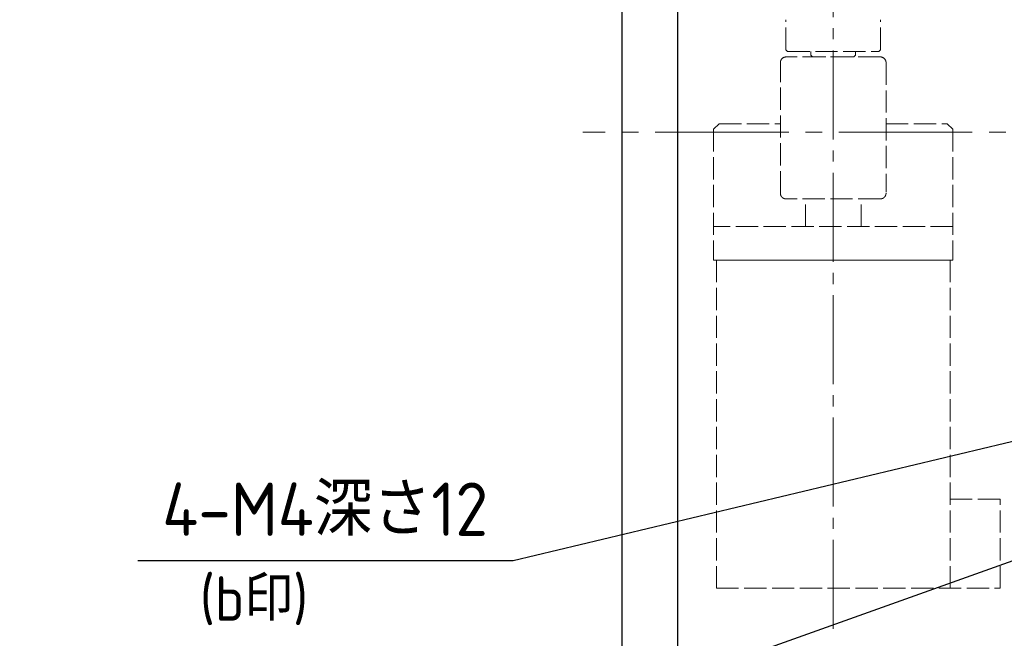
# Model space of a CAD drawing. Header units: millimetres. Extents: x 8809 to 9805, y 1960 to 2646.
# Tile 16 of 48: x 8809 to 8986, y 2201 to 2313. Entities that reach past the tile are written whole.
import ezdxf

# ---------------------------------------------------------------- set-up
doc = ezdxf.new("R2010")
doc.units = ezdxf.units.MM
doc.header["$LTSCALE"] = 0.8
doc.linetypes.add('GEN3', pattern=[6.25, 5, -1.25])
doc.linetypes.add('GEN7', pattern=[13.75, 10, -1.25, 1.25, -1.25])
doc.layers.get('0').update_dxf_attribs({"lineweight": 30})
for name, color, linetype, lineweight in [('3', 6, 'GEN3', 15), ('5', 3, 'Continuous', 15), ('6', 2, 'Continuous', 15), ('7', 4, 'GEN7', 15)]:
    doc.layers.add(name, color=color, linetype=linetype, lineweight=lineweight)
doc.styles.get("Standard").update_dxf_attribs({"font": 'ISOCP.SHX', "bigfont": 'EXTFONT.SHX'})
doc.dimstyles.new('GEN-ISO', dxfattribs={"dimtxt": 3.2, "dimasz": 2.5, "dimexe": 1, "dimexo": 0.5, "dimgap": 1, "dimtad": 1, "dimdec": 3, "dimdsep": 46, "dimtxsty": 'STANDARD', "dimblk1": 'OPEN', "dimblk2": 'OPEN', "dimsah": 1, "dimcen": 0, "dimclrd": 256, "dimclre": 256, "dimclrt": 2, "dimadec": 0, "dimazin": 0, "dimtp": 0.1, "dimtm": 0.1, "dimtfac": 0.71, "dimtdec": 3, "dimtmove": 0, "dimatfit": 3, "dimldrblk": 'OPEN', "dimfxl": 1, "dimtzin": 0, "dimarcsym": 0})
doc.dimstyles.new('GEN-ISO$3', dxfattribs={"dimtxt": 3.2, "dimasz": 2.5, "dimexe": 1, "dimexo": 0.5, "dimgap": 1, "dimtad": 1, "dimtoh": 1, "dimdec": 3, "dimdsep": 46, "dimtxsty": 'STANDARD', "dimblk2": 'OPEN', "dimcen": 0, "dimclrd": 256, "dimclre": 256, "dimclrt": 2, "dimadec": 0, "dimazin": 0, "dimtp": 0.1, "dimtm": 0.1, "dimtfac": 0.71, "dimtdec": 3, "dimtofl": 0, "dimtmove": 0, "dimatfit": 0, "dimldrblk": 'OPEN', "dimfxl": 1, "dimtzin": 0, "dimarcsym": 0})

# ---------------------------------------------------------------- blocks, each defined once
blk = doc.blocks.new('*D332')
at = {"layer": '5', "lineweight": -2, "transparency": 16777216}
for p, q in [((8995.64, 2218.26), (8896.44, 2182.83)), ((8896.44, 2182.83), (8816.64, 2182.83))]:
    blk.add_line(p, q, dxfattribs=at)
at = {"layer": '5', "transparency": 16777216}
blk.add_solid([(8995.22, 2219.43), (8996.06, 2217.08), (9002.7, 2220.78)], dxfattribs=at)
at = {"layer": 'DEFPOINTS', "color": 0, "transparency": 16777216}
for p in [(9012.12, 2224.14), (9002.7, 2220.78)]:
    blk.add_point(p, dxfattribs=at)
at = {"layer": '5', "color": 2, "transparency": 16777216, "insert": (8855.04, 2190.63), "char_height": 9.6, "attachment_point": 5}
blk.add_mtext('アイボルト用穴', dxfattribs=at)
blk = doc.blocks.new('_OPEN')
at = {"color": 0, "linetype": 'ByBlock'}
for p, q in [((-1, 0.167), (0, 0)), ((0, 0), (-1, -0.167)), ((0, 0), (-1, 0))]:
    blk.add_line(p, q, dxfattribs=at)

msp = doc.modelspace()

# ---------------------------------------------------------------- linework, layer by layer
msp.add_line((8917.4089, 2448.4582), (8917.4089, 2136.4582))
msp.add_line((8917.4089, 2448.4582), (8917.4089, 2136.4582))
at = {"ltscale": 2}
msp.add_line((8927.4089, 2438.4582), (8927.4089, 2146.4582), dxfattribs=at)
at = {"layer": '3'}
for p, q in [((8946.9086, 2307.2582), (8946.9086, 2312.6582)), ((8963.9086, 2307.2582), (8963.9086, 2312.6582)), ((8946.9086, 2307.2582), (8947.2086, 2306.9582)), ((8963.9034, 2305.9581), (8946.914, 2305.9581)), ((8947.2086, 2306.9582), (8963.6086, 2306.9582)), ((8951.4086, 2306.2582), (8951.4086, 2306.9582)), ((8951.7086, 2305.9582), (8951.4086, 2306.2582)), ((8959.1086, 2305.9582), (8951.7086, 2305.9582)), ((8959.4086, 2306.2582), (8959.1086, 2305.9582)), ((8959.4086, 2306.2582), (8959.4086, 2306.9582)), ((8963.9086, 2307.2582), (8963.6086, 2306.9582)), ((8945.9134, 2281.4581), (8945.9134, 2304.9581)), ((8964.9039, 2304.9581), (8964.9039, 2281.6447)), ((8934.9087, 2293.9581), (8933.9087, 2292.9581)), ((8934.9087, 2293.9581), (8945.9087, 2293.9581)), ((8964.9087, 2293.9581), (8975.9087, 2293.9581)), ((8976.9087, 2292.9581), (8975.9087, 2293.9581)), ((8933.9087, 2292.9581), (8933.9087, 2269.4581)), ((8976.9087, 2292.9581), (8976.9087, 2269.4581)), ((8963.9034, 2280.4581), (8946.914, 2280.4581)), ((8950.4087, 2275.4581), (8950.4087, 2280.4581)), ((8960.4087, 2275.4581), (8960.4087, 2280.4581)), ((8976.9087, 2275.4581), (8933.9087, 2275.4581)), ((8933.9087, 2269.4581), (8976.9087, 2269.4581)), ((8934.4091, 2269.4592), (8976.4091, 2269.457)), ((8934.4091, 2210.4581), (8934.4091, 2269.4581)), ((8934.4091, 2269.4581), (8976.4091, 2269.4581)), ((8975.4087, 2269.4581), (8935.4087, 2269.4581)), ((8975.4091, 2269.4581), (8935.4091, 2269.4581)), ((8976.4091, 2210.4581), (8976.4091, 2269.4581)), ((8976.4091, 2226.4581), (8985.4091, 2226.4581)), ((8985.4091, 2210.4581), (8985.4091, 2226.4581)), ((8934.4091, 2210.4581), (8985.4091, 2210.4581))]:
    msp.add_line(p, q, dxfattribs=at)
for points in [[(8945.9134, 2304.9581), (8945.9134, 2304.965), (8945.9136, 2304.9789), (8945.914, 2304.9929), (8945.9143, 2305), (8945.9146, 2305.0071), (8945.9154, 2305.0214), (8945.9164, 2305.0359), (8945.9177, 2305.0504), (8945.9191, 2305.065), (8945.9208, 2305.0797), (8945.9218, 2305.087), (8945.9227, 2305.0944), (8945.9249, 2305.1091), (8945.9272, 2305.1238), (8945.9298, 2305.1385), (8945.9326, 2305.1532), (8945.9357, 2305.1679), (8945.9373, 2305.1752), (8945.9389, 2305.1825), (8945.9424, 2305.197), (8945.946, 2305.2114), (8945.9479, 2305.2186), (8945.9499, 2305.2257), (8945.9539, 2305.2399), (8945.9582, 2305.2539), (8945.9604, 2305.2609), (8945.9626, 2305.2678), (8945.9672, 2305.2816), (8945.9719, 2305.2951), (8945.9768, 2305.3084), (8945.9818, 2305.3216), (8945.987, 2305.3345), (8945.9896, 2305.3409), (8945.9923, 2305.3472), (8945.9978, 2305.36), (8946.0035, 2305.3728), (8946.0095, 2305.3857), (8946.0157, 2305.3986), (8946.0222, 2305.4116), (8946.0255, 2305.418), (8946.0289, 2305.4245), (8946.0358, 2305.4374), (8946.043, 2305.4503), (8946.0504, 2305.4632), (8946.058, 2305.476), (8946.0658, 2305.4887), (8946.0698, 2305.495), (8946.0739, 2305.5013), (8946.0821, 2305.5138), (8946.0905, 2305.5261), (8946.0991, 2305.5384), (8946.1078, 2305.5504), (8946.1167, 2305.5624), (8946.1212, 2305.5683), (8946.1258, 2305.5741), (8946.135, 2305.5857), (8946.1443, 2305.597), (8946.1537, 2305.6082), (8946.1631, 2305.6191), (8946.1727, 2305.6298), (8946.1775, 2305.635), (8946.1823, 2305.6402), (8946.192, 2305.6504), (8946.2017, 2305.6604), (8946.2065, 2305.6653), (8946.2114, 2305.6701), (8946.2214, 2305.6798), (8946.2316, 2305.6895), (8946.2368, 2305.6943), (8946.2421, 2305.6991), (8946.2528, 2305.7087), (8946.2637, 2305.7181), (8946.2749, 2305.7275), (8946.2862, 2305.7368), (8946.2978, 2305.746), (8946.3037, 2305.7505), (8946.3096, 2305.755), (8946.3215, 2305.7639), (8946.3336, 2305.7727), (8946.3458, 2305.7812), (8946.3582, 2305.7896), (8946.3707, 2305.7978), (8946.377, 2305.8019), (8946.3833, 2305.8059), (8946.396, 2305.8137), (8946.4088, 2305.8213), (8946.4216, 2305.8287), (8946.4345, 2305.8358), (8946.4475, 2305.8428), (8946.4539, 2305.8461), (8946.4604, 2305.8495), (8946.4734, 2305.8559), (8946.4863, 2305.8621), (8946.4992, 2305.8681), (8946.512, 2305.8739), (8946.5248, 2305.8793), (8946.5311, 2305.882), (8946.5375, 2305.8846), (8946.5504, 2305.8897), (8946.5636, 2305.8948), (8946.5769, 2305.8996), (8946.5905, 2305.9044), (8946.6042, 2305.909), (8946.6111, 2305.9112), (8946.6181, 2305.9134), (8946.6321, 2305.9176), (8946.6463, 2305.9217), (8946.6535, 2305.9236), (8946.6607, 2305.9255), (8946.6751, 2305.9292), (8946.6896, 2305.9326), (8946.6969, 2305.9343), (8946.7042, 2305.9359), (8946.7188, 2305.9389), (8946.7335, 2305.9417), (8946.7482, 2305.9443), (8946.7629, 2305.9466), (8946.7777, 2305.9488), (8946.785, 2305.9497), (8946.7924, 2305.9507), (8946.807, 2305.9524), (8946.8216, 2305.9538), (8946.8362, 2305.9551), (8946.8506, 2305.9561), (8946.8649, 2305.9569), (8946.872, 2305.9572), (8946.8791, 2305.9575), (8946.8932, 2305.9579), (8946.9071, 2305.9581), (8946.914, 2305.9581)], [(8946.914, 2305.9581), (8946.8971, 2305.9579), (8946.8627, 2305.9568), (8946.8275, 2305.9543), (8946.8098, 2305.9526), (8946.7919, 2305.9506), (8946.756, 2305.9456), (8946.7202, 2305.9392), (8946.6846, 2305.9315), (8946.6495, 2305.9225), (8946.615, 2305.9124), (8946.5982, 2305.907), (8946.5815, 2305.9013), (8946.5492, 2305.8893), (8946.518, 2305.8765), (8946.4867, 2305.8623), (8946.4552, 2305.8468), (8946.4236, 2305.8298), (8946.408, 2305.8208), (8946.3924, 2305.8115), (8946.3617, 2305.792), (8946.3317, 2305.7713), (8946.317, 2305.7606)], [(8964.8448, 2305.2968), (8964.8331, 2305.3277), (8964.8069, 2305.3877), (8964.7754, 2305.4483), (8964.7578, 2305.4784), (8964.7548, 2305.4833), (8964.7486, 2305.4932), (8964.7423, 2305.503), (8964.7391, 2305.5079), (8964.7359, 2305.5128), (8964.7293, 2305.5225), (8964.7227, 2305.5321), (8964.6986, 2305.5649), (8964.6551, 2305.6181), (8964.6099, 2305.6662), (8964.5615, 2305.7113), (8964.5309, 2305.737), (8964.5219, 2305.7441), (8964.5127, 2305.7512), (8964.5081, 2305.7548), (8964.5035, 2305.7582), (8964.4942, 2305.7652), (8964.4847, 2305.772), (8964.4799, 2305.7754), (8964.4752, 2305.7787), (8964.4655, 2305.7853), (8964.4558, 2305.7918), (8964.451, 2305.795), (8964.4461, 2305.7982), (8964.4362, 2305.8045), (8964.4263, 2305.8106), (8964.3913, 2305.8311), (8964.3306, 2305.8623), (8964.2706, 2305.8883), (8964.2075, 2305.9108), (8964.169, 2305.9222), (8964.1578, 2305.9252), (8964.1465, 2305.9281), (8964.1409, 2305.9295), (8964.1352, 2305.9309), (8964.1239, 2305.9335), (8964.1125, 2305.936), (8964.1068, 2305.9372), (8964.0723, 2305.9437), (8964.0034, 2305.9531), (8963.936, 2305.9576), (8963.9034, 2305.9581)], [(8963.9034, 2305.9581), (8963.9102, 2305.9581), (8963.9241, 2305.9579), (8963.9382, 2305.9575), (8963.9453, 2305.9572), (8963.9524, 2305.9569), (8963.9667, 2305.9561), (8963.9812, 2305.9551), (8963.9957, 2305.9538), (8964.0103, 2305.9524), (8964.025, 2305.9507), (8964.0323, 2305.9497), (8964.0397, 2305.9488), (8964.0544, 2305.9466), (8964.0691, 2305.9443), (8964.0838, 2305.9417), (8964.0985, 2305.9389), (8964.1132, 2305.9359), (8964.1205, 2305.9343), (8964.1277, 2305.9326), (8964.1423, 2305.9292), (8964.1567, 2305.9255), (8964.1638, 2305.9236), (8964.171, 2305.9217), (8964.1852, 2305.9176), (8964.1992, 2305.9134), (8964.2062, 2305.9112), (8964.2131, 2305.909), (8964.2269, 2305.9044), (8964.2404, 2305.8996), (8964.2538, 2305.8948), (8964.2669, 2305.8897), (8964.2798, 2305.8846), (8964.2862, 2305.882), (8964.2925, 2305.8793), (8964.3053, 2305.8739), (8964.3181, 2305.8681), (8964.331, 2305.8621), (8964.344, 2305.8559), (8964.3569, 2305.8495), (8964.3634, 2305.8461), (8964.3699, 2305.8428), (8964.3828, 2305.8358), (8964.3957, 2305.8287), (8964.4085, 2305.8213), (8964.4213, 2305.8137), (8964.434, 2305.8059), (8964.4404, 2305.8019), (8964.4466, 2305.7978), (8964.4591, 2305.7896), (8964.4715, 2305.7812), (8964.4838, 2305.7727), (8964.4958, 2305.7639), (8964.5078, 2305.755), (8964.5137, 2305.7505), (8964.5195, 2305.746), (8964.5311, 2305.7368), (8964.5424, 2305.7275), (8964.5536, 2305.7181), (8964.5645, 2305.7087), (8964.5752, 2305.6991), (8964.5805, 2305.6943), (8964.5857, 2305.6895), (8964.5959, 2305.6798), (8964.6059, 2305.6701), (8964.6108, 2305.6653), (8964.6156, 2305.6604), (8964.6253, 2305.6504), (8964.635, 2305.6402), (8964.6398, 2305.635), (8964.6446, 2305.6298), (8964.6542, 2305.6191), (8964.6637, 2305.6082), (8964.6731, 2305.597), (8964.6824, 2305.5857), (8964.6915, 2305.5741), (8964.6961, 2305.5683), (8964.7006, 2305.5624), (8964.7095, 2305.5504), (8964.7182, 2305.5384), (8964.7268, 2305.5261), (8964.7352, 2305.5138), (8964.7435, 2305.5013), (8964.7475, 2305.495), (8964.7515, 2305.4887), (8964.7593, 2305.476), (8964.7669, 2305.4632), (8964.7743, 2305.4503), (8964.7815, 2305.4374), (8964.7884, 2305.4245), (8964.7918, 2305.418), (8964.7951, 2305.4116), (8964.8016, 2305.3986), (8964.8078, 2305.3857), (8964.8138, 2305.3728), (8964.8196, 2305.36), (8964.8251, 2305.3472), (8964.8277, 2305.3409), (8964.8303, 2305.3345), (8964.8355, 2305.3216), (8964.8405, 2305.3084), (8964.8454, 2305.2951), (8964.8501, 2305.2816), (8964.8547, 2305.2678), (8964.8569, 2305.2609), (8964.8591, 2305.2539), (8964.8634, 2305.2399), (8964.8674, 2305.2257), (8964.8694, 2305.2186), (8964.8713, 2305.2114), (8964.875, 2305.197), (8964.8784, 2305.1825), (8964.8801, 2305.1752), (8964.8817, 2305.1679), (8964.8847, 2305.1532), (8964.8875, 2305.1385), (8964.8901, 2305.1238), (8964.8925, 2305.1091), (8964.8946, 2305.0944), (8964.8956, 2305.087), (8964.8965, 2305.0797), (8964.8982, 2305.065), (8964.8997, 2305.0504), (8964.9009, 2305.0359), (8964.9019, 2305.0214), (8964.9027, 2305.0071), (8964.903, 2305), (8964.9033, 2304.9929), (8964.9037, 2304.9789), (8964.9039, 2304.965), (8964.9039, 2304.9581)], [(8945.9137, 2304.9813), (8945.9136, 2304.9774), (8945.9135, 2304.9696), (8945.9134, 2304.9619), (8945.9134, 2304.9581)], [(8945.9159, 2305.0294), (8945.9154, 2305.0213), (8945.9145, 2305.0051), (8945.9139, 2304.9892), (8945.9137, 2304.9813)], [(8945.981, 2305.3193), (8945.9781, 2305.312), (8945.9726, 2305.297), (8945.9673, 2305.2817), (8945.9646, 2305.274), (8945.9621, 2305.2663), (8945.9572, 2305.2506), (8945.9524, 2305.2347), (8945.948, 2305.2186), (8945.9437, 2305.2025), (8945.9398, 2305.1861), (8945.9379, 2305.1779), (8945.9361, 2305.1697), (8945.9326, 2305.1532), (8945.9295, 2305.1367), (8945.9266, 2305.1201), (8945.924, 2305.1035), (8945.9217, 2305.0869), (8945.9207, 2305.0787), (8945.9197, 2305.0704), (8945.918, 2305.0539), (8945.9166, 2305.0375), (8945.9159, 2305.0294)], [(8946.0306, 2305.4277), (8946.0212, 2305.4096), (8946.0037, 2305.3733), (8945.9882, 2305.3375), (8945.981, 2305.3193)], [(8946.0551, 2305.4712), (8946.0509, 2305.464), (8946.0426, 2305.4495), (8946.0345, 2305.435), (8946.0306, 2305.4277)], [(8946.317, 2305.7606), (8946.3081, 2305.7539), (8946.2906, 2305.7403), (8946.2735, 2305.7264), (8946.2651, 2305.7193), (8946.2569, 2305.7122), (8946.2408, 2305.6979), (8946.2252, 2305.6834), (8946.2102, 2305.6689), (8946.1956, 2305.6542), (8946.1811, 2305.6389), (8946.1739, 2305.6311), (8946.1667, 2305.6231), (8946.1525, 2305.6068), (8946.1384, 2305.5899), (8946.1246, 2305.5726), (8946.1112, 2305.5549), (8946.098, 2305.5368), (8946.0916, 2305.5277), (8946.0852, 2305.5184), (8946.0729, 2305.4997), (8946.0609, 2305.4807), (8946.0551, 2305.4712)], [(8964.9039, 2304.9581), (8964.9039, 2304.9671), (8964.9036, 2304.9854), (8964.9029, 2305.004), (8964.9024, 2305.0134), (8964.9018, 2305.0228), (8964.9004, 2305.0418), (8964.8986, 2305.0609), (8964.8964, 2305.0801), (8964.8939, 2305.0994), (8964.8909, 2305.1188), (8964.8893, 2305.1284), (8964.8876, 2305.1381), (8964.8839, 2305.1574), (8964.8798, 2305.1765), (8964.8753, 2305.1956), (8964.8705, 2305.2145), (8964.8653, 2305.2332), (8964.8626, 2305.2425), (8964.8598, 2305.2517), (8964.854, 2305.27), (8964.8479, 2305.2879), (8964.8448, 2305.2968)], [(8945.9134, 2281.4581), (8945.9134, 2281.4512), (8945.9136, 2281.4373), (8945.914, 2281.4233), (8945.9143, 2281.4162), (8945.9146, 2281.409), (8945.9154, 2281.3947), (8945.9164, 2281.3803), (8945.9177, 2281.3658), (8945.9191, 2281.3512), (8945.9208, 2281.3365), (8945.9218, 2281.3291), (8945.9227, 2281.3218), (8945.9249, 2281.3071), (8945.9272, 2281.2923), (8945.9298, 2281.2776), (8945.9326, 2281.2629), (8945.9357, 2281.2483), (8945.9373, 2281.241), (8945.9389, 2281.2337), (8945.9424, 2281.2192), (8945.946, 2281.2048), (8945.9479, 2281.1976), (8945.9499, 2281.1905), (8945.9539, 2281.1763), (8945.9582, 2281.1622), (8945.9604, 2281.1553), (8945.9626, 2281.1483), (8945.9672, 2281.1346), (8945.9719, 2281.1211), (8945.9768, 2281.1077), (8945.9818, 2281.0946), (8945.987, 2281.0817), (8945.9896, 2281.0753), (8945.9923, 2281.069), (8945.9978, 2281.0562), (8946.0035, 2281.0434), (8946.0095, 2281.0305), (8946.0157, 2281.0175), (8946.0222, 2281.0046), (8946.0255, 2280.9981), (8946.0289, 2280.9917), (8946.0358, 2280.9787), (8946.043, 2280.9658), (8946.0504, 2280.953), (8946.058, 2280.9402), (8946.0658, 2280.9275), (8946.0698, 2280.9212), (8946.0739, 2280.9149), (8946.0821, 2280.9024), (8946.0905, 2280.89), (8946.0991, 2280.8778), (8946.1078, 2280.8657), (8946.1167, 2280.8538), (8946.1212, 2280.8479), (8946.1258, 2280.8421), (8946.135, 2280.8305), (8946.1443, 2280.8192), (8946.1537, 2280.808), (8946.1631, 2280.7971), (8946.1727, 2280.7864), (8946.1775, 2280.7811), (8946.1823, 2280.7759), (8946.192, 2280.7657), (8946.2017, 2280.7558), (8946.2065, 2280.7509), (8946.2114, 2280.746), (8946.2214, 2280.7363), (8946.2316, 2280.7267), (8946.2368, 2280.7219), (8946.2421, 2280.7171), (8946.2528, 2280.7075), (8946.2637, 2280.698), (8946.2749, 2280.6886), (8946.2862, 2280.6793), (8946.2978, 2280.6702), (8946.3037, 2280.6656), (8946.3096, 2280.6611), (8946.3215, 2280.6522), (8946.3336, 2280.6435), (8946.3458, 2280.6349), (8946.3582, 2280.6265), (8946.3707, 2280.6183), (8946.377, 2280.6143), (8946.3833, 2280.6103), (8946.396, 2280.6025), (8946.4088, 2280.5949), (8946.4216, 2280.5875), (8946.4345, 2280.5803), (8946.4475, 2280.5734), (8946.4539, 2280.57), (8946.4604, 2280.5667), (8946.4734, 2280.5602), (8946.4863, 2280.554), (8946.4992, 2280.548), (8946.512, 2280.5423), (8946.5248, 2280.5368), (8946.5311, 2280.5342), (8946.5375, 2280.5316), (8946.5504, 2280.5264), (8946.5636, 2280.5214), (8946.5769, 2280.5165), (8946.5905, 2280.5118), (8946.6042, 2280.5072), (8946.6111, 2280.505), (8946.6181, 2280.5028), (8946.6321, 2280.4986), (8946.6463, 2280.4945), (8946.6535, 2280.4926), (8946.6607, 2280.4907), (8946.6751, 2280.487), (8946.6896, 2280.4835), (8946.6969, 2280.4819), (8946.7042, 2280.4803), (8946.7188, 2280.4773), (8946.7335, 2280.4745), (8946.7482, 2280.4719), (8946.7629, 2280.4695), (8946.7777, 2280.4674), (8946.785, 2280.4664), (8946.7924, 2280.4655), (8946.807, 2280.4638), (8946.8216, 2280.4623), (8946.8362, 2280.4611), (8946.8506, 2280.4601), (8946.8649, 2280.4593), (8946.872, 2280.459), (8946.8791, 2280.4587), (8946.8932, 2280.4583), (8946.9071, 2280.4581), (8946.914, 2280.4581)], [(8946.914, 2280.4581), (8946.9071, 2280.4581), (8946.8932, 2280.4583), (8946.8791, 2280.4587), (8946.872, 2280.459), (8946.8649, 2280.4593), (8946.8506, 2280.4601), (8946.8362, 2280.4611), (8946.8216, 2280.4623), (8946.807, 2280.4638), (8946.7924, 2280.4655), (8946.785, 2280.4664), (8946.7777, 2280.4674), (8946.7629, 2280.4695), (8946.7482, 2280.4719), (8946.7335, 2280.4745), (8946.7188, 2280.4773), (8946.7042, 2280.4803), (8946.6969, 2280.4819), (8946.6896, 2280.4835), (8946.6751, 2280.487), (8946.6607, 2280.4907), (8946.6535, 2280.4926), (8946.6463, 2280.4945), (8946.6321, 2280.4986), (8946.6181, 2280.5028), (8946.6111, 2280.505), (8946.6042, 2280.5072), (8946.5905, 2280.5118), (8946.5769, 2280.5165), (8946.5636, 2280.5214), (8946.5504, 2280.5264), (8946.5375, 2280.5316), (8946.5311, 2280.5342), (8946.5248, 2280.5368), (8946.512, 2280.5423), (8946.4992, 2280.548), (8946.4863, 2280.554), (8946.4734, 2280.5602), (8946.4604, 2280.5667), (8946.4539, 2280.57), (8946.4475, 2280.5734), (8946.4345, 2280.5803), (8946.4216, 2280.5875), (8946.4088, 2280.5949), (8946.396, 2280.6025), (8946.3833, 2280.6103), (8946.377, 2280.6143), (8946.3707, 2280.6183), (8946.3582, 2280.6265), (8946.3458, 2280.6349), (8946.3336, 2280.6435), (8946.3215, 2280.6522), (8946.3096, 2280.6611), (8946.3037, 2280.6656), (8946.2978, 2280.6702), (8946.2862, 2280.6793), (8946.2749, 2280.6886), (8946.2637, 2280.698), (8946.2528, 2280.7075), (8946.2421, 2280.7171), (8946.2368, 2280.7219), (8946.2316, 2280.7267), (8946.2214, 2280.7363), (8946.2114, 2280.746), (8946.2065, 2280.7509), (8946.2017, 2280.7558), (8946.192, 2280.7657), (8946.1823, 2280.7759), (8946.1775, 2280.7811), (8946.1727, 2280.7864), (8946.1631, 2280.7971), (8946.1537, 2280.808), (8946.1443, 2280.8192), (8946.135, 2280.8305), (8946.1258, 2280.8421), (8946.1212, 2280.8479), (8946.1167, 2280.8538), (8946.1078, 2280.8657), (8946.0991, 2280.8778), (8946.0905, 2280.89), (8946.0821, 2280.9024), (8946.0739, 2280.9149), (8946.0698, 2280.9212), (8946.0658, 2280.9275), (8946.058, 2280.9402), (8946.0504, 2280.953), (8946.043, 2280.9658), (8946.0358, 2280.9787), (8946.0289, 2280.9917), (8946.0255, 2280.9981), (8946.0222, 2281.0046), (8946.0157, 2281.0175), (8946.0095, 2281.0305), (8946.0035, 2281.0434), (8945.9978, 2281.0562), (8945.9923, 2281.069), (8945.9896, 2281.0753), (8945.987, 2281.0817), (8945.9818, 2281.0946), (8945.9768, 2281.1077), (8945.9719, 2281.1211), (8945.9672, 2281.1346), (8945.9626, 2281.1483), (8945.9604, 2281.1553), (8945.9582, 2281.1622), (8945.9539, 2281.1763), (8945.9499, 2281.1905), (8945.9479, 2281.1976), (8945.946, 2281.2048), (8945.9424, 2281.2192), (8945.9389, 2281.2337), (8945.9373, 2281.241), (8945.9357, 2281.2483), (8945.9326, 2281.2629), (8945.9298, 2281.2776), (8945.9272, 2281.2923), (8945.9249, 2281.3071), (8945.9227, 2281.3218), (8945.9218, 2281.3291), (8945.9208, 2281.3365), (8945.9191, 2281.3512), (8945.9177, 2281.3658), (8945.9164, 2281.3803), (8945.9154, 2281.3947), (8945.9146, 2281.409), (8945.9143, 2281.4162), (8945.914, 2281.4233), (8945.9136, 2281.4373), (8945.9134, 2281.4512), (8945.9134, 2281.4581)], [(8963.9034, 2280.4581), (8963.9102, 2280.4581), (8963.9241, 2280.4583), (8963.9382, 2280.4587), (8963.9453, 2280.459), (8963.9524, 2280.4593), (8963.9667, 2280.4601), (8963.9812, 2280.4611), (8963.9957, 2280.4623), (8964.0103, 2280.4638), (8964.025, 2280.4655), (8964.0323, 2280.4664), (8964.0397, 2280.4674), (8964.0544, 2280.4695), (8964.0691, 2280.4719), (8964.0838, 2280.4745), (8964.0985, 2280.4773), (8964.1132, 2280.4803), (8964.1205, 2280.4819), (8964.1277, 2280.4835), (8964.1423, 2280.487), (8964.1567, 2280.4907), (8964.1638, 2280.4926), (8964.171, 2280.4945), (8964.1852, 2280.4986), (8964.1992, 2280.5028), (8964.2062, 2280.505), (8964.2131, 2280.5072), (8964.2269, 2280.5118), (8964.2404, 2280.5165), (8964.2538, 2280.5214), (8964.2669, 2280.5264), (8964.2798, 2280.5316), (8964.2862, 2280.5342), (8964.2925, 2280.5368), (8964.3053, 2280.5423), (8964.3181, 2280.548), (8964.331, 2280.554), (8964.344, 2280.5602), (8964.3569, 2280.5667), (8964.3634, 2280.57), (8964.3699, 2280.5734), (8964.3828, 2280.5803), (8964.3957, 2280.5875), (8964.4085, 2280.5949), (8964.4213, 2280.6025), (8964.434, 2280.6103), (8964.4404, 2280.6143), (8964.4466, 2280.6183), (8964.4591, 2280.6265), (8964.4715, 2280.6349), (8964.4838, 2280.6435), (8964.4958, 2280.6522), (8964.5078, 2280.6611), (8964.5137, 2280.6656), (8964.5195, 2280.6702), (8964.5311, 2280.6793), (8964.5424, 2280.6886), (8964.5536, 2280.698), (8964.5645, 2280.7075), (8964.5752, 2280.7171), (8964.5805, 2280.7219), (8964.5857, 2280.7267), (8964.5959, 2280.7363), (8964.6059, 2280.746), (8964.6108, 2280.7509), (8964.6156, 2280.7558), (8964.6253, 2280.7657), (8964.635, 2280.7759), (8964.6398, 2280.7811), (8964.6446, 2280.7864), (8964.6542, 2280.7971), (8964.6637, 2280.808), (8964.6731, 2280.8192), (8964.6824, 2280.8305), (8964.6915, 2280.8421), (8964.6961, 2280.8479), (8964.7006, 2280.8538), (8964.7095, 2280.8657), (8964.7182, 2280.8778), (8964.7268, 2280.89), (8964.7352, 2280.9024), (8964.7435, 2280.9149), (8964.7475, 2280.9212), (8964.7515, 2280.9275), (8964.7593, 2280.9402), (8964.7669, 2280.953), (8964.7743, 2280.9658), (8964.7815, 2280.9787), (8964.7884, 2280.9917), (8964.7918, 2280.9981), (8964.7951, 2281.0046), (8964.8016, 2281.0175), (8964.8078, 2281.0305), (8964.8138, 2281.0434), (8964.8196, 2281.0562), (8964.8251, 2281.069), (8964.8277, 2281.0753), (8964.8303, 2281.0817), (8964.8355, 2281.0946), (8964.8405, 2281.1077), (8964.8454, 2281.1211), (8964.8501, 2281.1346), (8964.8547, 2281.1483), (8964.8569, 2281.1553), (8964.8591, 2281.1622), (8964.8634, 2281.1763), (8964.8674, 2281.1905), (8964.8694, 2281.1976), (8964.8713, 2281.2048), (8964.875, 2281.2192), (8964.8784, 2281.2337), (8964.8801, 2281.241), (8964.8817, 2281.2483), (8964.8847, 2281.2629), (8964.8875, 2281.2776), (8964.8901, 2281.2923), (8964.8925, 2281.3071), (8964.8946, 2281.3218), (8964.8956, 2281.3291), (8964.8965, 2281.3365), (8964.8982, 2281.3512), (8964.8997, 2281.3658), (8964.9009, 2281.3803), (8964.9019, 2281.3947), (8964.9027, 2281.409), (8964.903, 2281.4162), (8964.9033, 2281.4233), (8964.9037, 2281.4373), (8964.9039, 2281.4512), (8964.9039, 2281.4581)], [(8964.9039, 2281.4581), (8964.9039, 2281.4512), (8964.9037, 2281.4373), (8964.9033, 2281.4233), (8964.903, 2281.4162), (8964.9027, 2281.409), (8964.9019, 2281.3947), (8964.9009, 2281.3803), (8964.8997, 2281.3658), (8964.8982, 2281.3512), (8964.8965, 2281.3365), (8964.8956, 2281.3291), (8964.8946, 2281.3218), (8964.8925, 2281.3071), (8964.8901, 2281.2923), (8964.8875, 2281.2776), (8964.8847, 2281.2629), (8964.8817, 2281.2483), (8964.8801, 2281.241), (8964.8784, 2281.2337), (8964.875, 2281.2192), (8964.8713, 2281.2048), (8964.8694, 2281.1976), (8964.8674, 2281.1905), (8964.8634, 2281.1763), (8964.8591, 2281.1622), (8964.8569, 2281.1553), (8964.8547, 2281.1483), (8964.8501, 2281.1346), (8964.8454, 2281.1211), (8964.8405, 2281.1077), (8964.8355, 2281.0946), (8964.8303, 2281.0817), (8964.8277, 2281.0753), (8964.8251, 2281.069), (8964.8196, 2281.0562), (8964.8138, 2281.0434), (8964.8078, 2281.0305), (8964.8016, 2281.0175), (8964.7951, 2281.0046), (8964.7918, 2280.9981), (8964.7884, 2280.9917), (8964.7815, 2280.9787), (8964.7743, 2280.9658), (8964.7669, 2280.953), (8964.7593, 2280.9402), (8964.7515, 2280.9275), (8964.7475, 2280.9212), (8964.7435, 2280.9149), (8964.7352, 2280.9024), (8964.7268, 2280.89), (8964.7182, 2280.8778), (8964.7095, 2280.8657), (8964.7006, 2280.8538), (8964.6961, 2280.8479), (8964.6915, 2280.8421), (8964.6824, 2280.8305), (8964.6731, 2280.8192), (8964.6637, 2280.808), (8964.6542, 2280.7971), (8964.6446, 2280.7864), (8964.6398, 2280.7811), (8964.635, 2280.7759), (8964.6253, 2280.7657), (8964.6156, 2280.7558), (8964.6108, 2280.7509), (8964.6059, 2280.746), (8964.5959, 2280.7363), (8964.5857, 2280.7267), (8964.5805, 2280.7219), (8964.5752, 2280.7171), (8964.5645, 2280.7075), (8964.5536, 2280.698), (8964.5424, 2280.6886), (8964.5311, 2280.6793), (8964.5195, 2280.6702), (8964.5137, 2280.6656), (8964.5078, 2280.6611), (8964.4958, 2280.6522), (8964.4838, 2280.6435), (8964.4715, 2280.6349), (8964.4591, 2280.6265), (8964.4466, 2280.6183), (8964.4404, 2280.6143), (8964.434, 2280.6103), (8964.4213, 2280.6025), (8964.4085, 2280.5949), (8964.3957, 2280.5875), (8964.3828, 2280.5803), (8964.3699, 2280.5734), (8964.3634, 2280.57), (8964.3569, 2280.5667), (8964.344, 2280.5602), (8964.331, 2280.554), (8964.3181, 2280.548), (8964.3053, 2280.5423), (8964.2925, 2280.5368), (8964.2862, 2280.5342), (8964.2798, 2280.5316), (8964.2669, 2280.5264), (8964.2538, 2280.5214), (8964.2404, 2280.5165), (8964.2269, 2280.5118), (8964.2131, 2280.5072), (8964.2062, 2280.505), (8964.1992, 2280.5028), (8964.1852, 2280.4986), (8964.171, 2280.4945), (8964.1638, 2280.4926), (8964.1567, 2280.4907), (8964.1423, 2280.487), (8964.1277, 2280.4835), (8964.1205, 2280.4819), (8964.1132, 2280.4803), (8964.0985, 2280.4773), (8964.0838, 2280.4745), (8964.0691, 2280.4719), (8964.0544, 2280.4695), (8964.0397, 2280.4674), (8964.0323, 2280.4664), (8964.025, 2280.4655), (8964.0103, 2280.4638), (8963.9957, 2280.4623), (8963.9812, 2280.4611), (8963.9667, 2280.4601), (8963.9524, 2280.4593), (8963.9453, 2280.459), (8963.9382, 2280.4587), (8963.9241, 2280.4583), (8963.9102, 2280.4581), (8963.9034, 2280.4581)]]:
    msp.add_lwpolyline(points, dxfattribs=at)
at = {"layer": '7', "ltscale": 2}
msp.add_line((8955.4086, 2203.1406), (8955.4088, 2427.4581), dxfattribs=at)
at = {"layer": '7', "ltscale": 3}
msp.add_line((9244.4092, 2292.4582), (8910.4086, 2292.4582), dxfattribs=at)

# ---------------------------------------------------------------- texts
at = {"layer": '5', "color": 2, "insert": (8893.3818, 2219.8748), "char_height": 9.6, "width": 82.547632, "attachment_point": 9}
msp.add_mtext('4-M4深さ12', dxfattribs=at)
at = {"layer": '6'}
msp.add_text('(b印)', height=8, dxfattribs=at).set_placement((8841.579, 2204.613))

# ---------------------------------------------------------------- dimensions: what is measured, and where the dimension line sits
at = {"layer": '5'}
dim = msp.add_diameter_dim_2p(p1=(9012.1176, 2224.1412), p2=(9002.7001, 2220.7781), text='アイボルト用穴', dimstyle='GEN-ISO$3', override={"dimscale": 3, "dimarcsym": 1}, dxfattribs=at)
dim.commit()
dim.dimension.update_dxf_attribs({"geometry": '*D332', "text_midpoint": (8855.0353, 2182.8291), "dimtype": 163})

# ---------------------------------------------------------------- leaders
at = {"layer": '5', "annotation_type": 0, "has_hookline": 1, "hookline_direction": 1, "text_width": 62.9766}
msp.add_leader([(9030.7456, 2247.1065), (8897.8818, 2215.3748)], dimstyle='GEN-ISO', override={"dimscale": 3, "dimgap": 1.5, "dimtad": 1, "dimdec": 3, "dimtdec": 3, "dimarcsym": 1}, dxfattribs=at)

doc.saveas('drawing.dxf')
